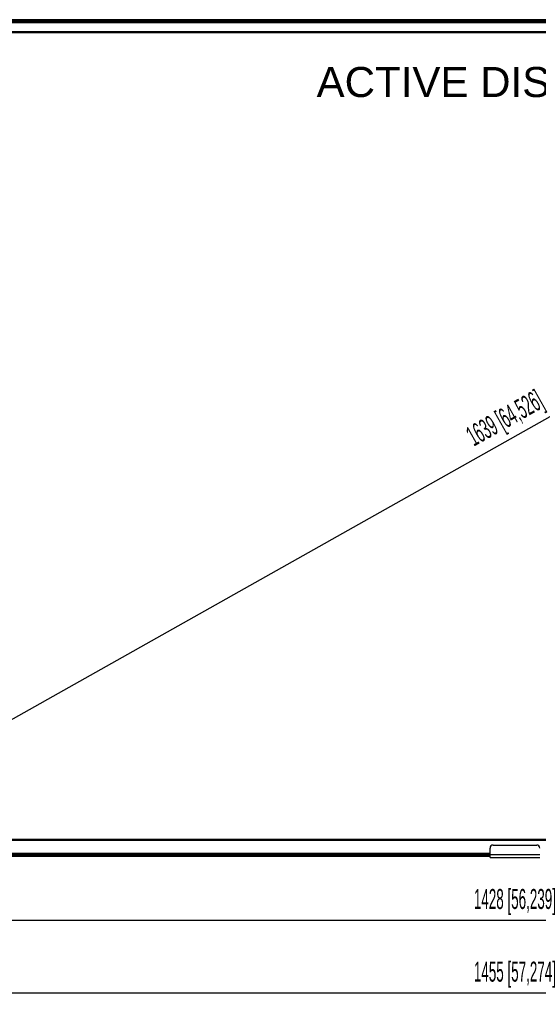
# Model space of a CAD drawing. Header units: millimetres. Extents: x -9020 to -2602, y 1105 to 6065.
# Tile 77 of 80: x -4571 to -4054, y 2475 to 3456. Entities that reach past the tile are written whole.
import ezdxf

# ---------------------------------------------------------------- set-up
doc = ezdxf.new("R2010")
doc.units = ezdxf.units.MM
doc.header["$LTSCALE"] = 65.395
doc.header["$PDSIZE"] = 0.05
doc.layers.get('0').update_dxf_attribs({"linetype": 'CONTINUOUS'})
doc.layers.get('Defpoints').update_dxf_attribs({"linetype": 'CONTINUOUS'})
doc.styles.get("Standard").update_dxf_attribs({"font": 'GOTHIC.TTF', "width": 0.5})
doc.dimstyles.new('ISO-25', dxfattribs={"dimtxt": 2.5, "dimasz": 2.5, "dimexe": 1.25, "dimexo": 0.625, "dimtad": 1, "dimtxsty": 'STANDARD', "dimcen": 2.5, "dimadec": 0, "dimazin": 0, "dimtfac": 1, "dimtmove": 0, "dimatfit": 3, "dimfxl": 1, "dimarcsym": 0})

# ---------------------------------------------------------------- blocks, each defined once
blk = doc.blocks.new('*D24')
at = {"color": 3, "lineweight": -2}
for p, q in [((-4804.45, 2625.86), (-4804.45, 2485.25)), ((-3349.7, 2625.86), (-3349.7, 2485.25)), ((-4789.45, 2486.5), (-3364.7, 2486.5))]:
    blk.add_line(p, q, dxfattribs=at)
at = {"color": 3}
for points in [[(-4789.45, 2489), (-4789.45, 2484), (-4804.45, 2486.5)], [(-3364.7, 2484), (-3364.7, 2489), (-3349.7, 2486.5)]]:
    blk.add_solid(points, dxfattribs=at)
at = {"layer": 'Defpoints', "color": 0}
for p in [(-4804.45, 2626.48), (-3349.7, 2626.48), (-3349.7, 2486.5)]:
    blk.add_point(p, dxfattribs=at)
at = {"color": 2, "insert": (-4077.07, 2504.46), "char_height": 20, "attachment_point": 5}
blk.add_mtext('1455 [57,274]', dxfattribs=at)
blk = doc.blocks.new('*D26')
at = {"color": 3, "lineweight": -2}
for p, q in [((-4791.31, 2638.73), (-4791.31, 2557.66)), ((-3362.83, 2638.73), (-3362.83, 2557.66)), ((-4776.31, 2558.91), (-3377.83, 2558.91))]:
    blk.add_line(p, q, dxfattribs=at)
at = {"color": 3}
for points in [[(-4776.31, 2561.41), (-4776.31, 2556.41), (-4791.31, 2558.91)], [(-3377.83, 2556.41), (-3377.83, 2561.41), (-3362.83, 2558.91)]]:
    blk.add_solid(points, dxfattribs=at)
at = {"layer": 'Defpoints', "color": 0}
for p in [(-4791.31, 2639.35), (-3362.83, 2639.35), (-3362.83, 2558.91)]:
    blk.add_point(p, dxfattribs=at)
at = {"color": 2, "insert": (-4077.07, 2576.87), "char_height": 20, "attachment_point": 5}
blk.add_mtext('1428 [56,239]', dxfattribs=at)
blk = doc.blocks.new('*D28')
at = {"color": 3, "lineweight": -2}
for p, q in [((-4778.19, 2646.62), (-3375.86, 3435.43)), ((-3362.53, 3442.33), (-3362.17, 3441.7)), ((-4791.01, 2638.81), (-4790.65, 2638.18))]:
    blk.add_line(p, q, dxfattribs=at)
at = {"color": 3}
for points in [[(-3374.63, 3433.25), (-3377.08, 3437.61), (-3362.79, 3442.79)], [(-4779.42, 2648.8), (-4776.97, 2644.44), (-4791.27, 2639.27)]]:
    blk.add_solid(points, dxfattribs=at)
at = {"layer": 'Defpoints', "color": 0}
for p in [(-3362.83, 3442.87), (-3362.79, 3442.79), (-4791.31, 2639.35)]:
    blk.add_point(p, dxfattribs=at)
at = {"color": 2, "insert": (-4085.83, 3056.68), "char_height": 20, "attachment_point": 5, "rotation": 29.35775}
blk.add_mtext('1639 [64,526]', dxfattribs=at)

msp = doc.modelspace()

# ---------------------------------------------------------------- linework, layer by layer
at = {"color": 7, "linetype": 'Continuous'}
for p, q in [((-3353.7, 3456.02), (-4800.45, 3456.02)), ((-3353.7, 3454.52), (-4800.45, 3454.52)), ((-4800.45, 3454.05), (-3353.7, 3454.05)), ((-4800.45, 3454.02), (-3353.7, 3454.02)), ((-3353.7, 3453.96), (-4800.45, 3453.96)), ((-3353.7, 3453.83), (-4800.45, 3453.83)), ((-3355.13, 3453.57), (-4799.01, 3453.57)), ((-3355.13, 3452.97), (-4799.01, 3452.97)), ((-3362.33, 3443.87), (-4791.81, 3443.87)), ((-4791.81, 2638.35), (-3362.33, 2638.35)), ((-4101.87, 2621.23), (-4101.87, 2630.63)), ((-4098.87, 2633.63), (-4055.27, 2633.63)), ((-4101.87, 2624.48), (-4800.45, 2624.48)), ((-4101.87, 2624.45), (-4800.45, 2624.45)), ((-4800.45, 2623.98), (-4101.87, 2623.98)), ((-4800.45, 2622.48), (-4101.87, 2622.48)), ((-4799.01, 2625.55), (-4101.87, 2625.55)), ((-4799.01, 2624.95), (-4101.87, 2624.95)), ((-4570.27, 2624.73), (-4582.87, 2624.73)), ((-4570.58, 2624.73), (-4570.58, 2624.51)), ((-4570.3, 2624.54), (-4570.58, 2624.51)), ((-4570.3, 2624.54), (-4553.76, 2624.54)), ((-4570.28, 2624.67), (-4570.27, 2624.73)), ((-4570.28, 2624.67), (-4553.76, 2624.67)), ((-4553.69, 2624.74), (-4553.76, 2624.78)), ((-4553.76, 2624.67), (-4553.76, 2624.78)), ((-4552.78, 2624.78), (-4553.76, 2624.78)), ((-4553.76, 2624.54), (-4553.67, 2624.49)), ((-4553.67, 2624.5), (-4553.69, 2624.74)), ((-4552.85, 2624.74), (-4553.69, 2624.74)), ((-4553.67, 2624.5), (-4553.67, 2624.49)), ((-4552.87, 2624.5), (-4553.67, 2624.5)), ((-4553.67, 2624.49), (-4552.87, 2624.49)), ((-4552.85, 2624.74), (-4552.87, 2624.5)), ((-4552.78, 2624.54), (-4552.87, 2624.49)), ((-4552.87, 2624.49), (-4552.87, 2624.5)), ((-4552.85, 2624.74), (-4552.78, 2624.78)), ((-4552.78, 2624.67), (-4552.78, 2624.78)), ((-4552.78, 2624.67), (-4532.96, 2624.67)), ((-4552.78, 2624.54), (-4532.96, 2624.54)), ((-4532.89, 2624.74), (-4532.96, 2624.78)), ((-4532.96, 2624.67), (-4532.96, 2624.78)), ((-4531.98, 2624.78), (-4532.96, 2624.78)), ((-4532.96, 2624.54), (-4532.87, 2624.49)), ((-4532.87, 2624.5), (-4532.89, 2624.74)), ((-4532.05, 2624.74), (-4532.89, 2624.74)), ((-4532.87, 2624.5), (-4532.87, 2624.49)), ((-4532.07, 2624.5), (-4532.87, 2624.5)), ((-4532.87, 2624.49), (-4532.07, 2624.49)), ((-4532.05, 2624.74), (-4532.07, 2624.5)), ((-4531.98, 2624.54), (-4532.07, 2624.49)), ((-4532.07, 2624.49), (-4532.07, 2624.5)), ((-4532.05, 2624.74), (-4531.98, 2624.78)), ((-4531.98, 2624.67), (-4531.98, 2624.78)), ((-4531.98, 2624.67), (-4512.16, 2624.67)), ((-4531.98, 2624.54), (-4512.16, 2624.54)), ((-4512.09, 2624.74), (-4512.16, 2624.78)), ((-4512.16, 2624.67), (-4512.16, 2624.78)), ((-4511.18, 2624.78), (-4512.16, 2624.78)), ((-4512.16, 2624.54), (-4512.07, 2624.49)), ((-4512.07, 2624.5), (-4512.09, 2624.74)), ((-4511.25, 2624.74), (-4512.09, 2624.74)), ((-4512.07, 2624.5), (-4512.07, 2624.49)), ((-4511.27, 2624.5), (-4512.07, 2624.5)), ((-4512.07, 2624.49), (-4511.27, 2624.49)), ((-4511.25, 2624.74), (-4511.27, 2624.5)), ((-4511.18, 2624.54), (-4511.27, 2624.49)), ((-4511.27, 2624.49), (-4511.27, 2624.5)), ((-4511.25, 2624.74), (-4511.18, 2624.78)), ((-4511.18, 2624.67), (-4511.18, 2624.78)), ((-4511.18, 2624.67), (-4491.36, 2624.67)), ((-4511.18, 2624.54), (-4491.36, 2624.54)), ((-4491.29, 2624.74), (-4491.36, 2624.78)), ((-4491.36, 2624.67), (-4491.36, 2624.78)), ((-4490.38, 2624.78), (-4491.36, 2624.78)), ((-4491.36, 2624.54), (-4491.27, 2624.49)), ((-4491.27, 2624.5), (-4491.29, 2624.74)), ((-4490.45, 2624.74), (-4491.29, 2624.74)), ((-4491.27, 2624.5), (-4491.27, 2624.49)), ((-4490.47, 2624.5), (-4491.27, 2624.5)), ((-4491.27, 2624.49), (-4490.47, 2624.49)), ((-4490.45, 2624.74), (-4490.47, 2624.5)), ((-4490.38, 2624.54), (-4490.47, 2624.49)), ((-4490.47, 2624.49), (-4490.47, 2624.5)), ((-4490.45, 2624.74), (-4490.38, 2624.78)), ((-4490.38, 2624.67), (-4490.38, 2624.78)), ((-4490.38, 2624.67), (-4470.56, 2624.67)), ((-4490.38, 2624.54), (-4470.56, 2624.54)), ((-4470.49, 2624.74), (-4470.56, 2624.78)), ((-4470.56, 2624.67), (-4470.56, 2624.78)), ((-4469.58, 2624.78), (-4470.56, 2624.78)), ((-4470.56, 2624.54), (-4470.47, 2624.49)), ((-4470.47, 2624.5), (-4470.49, 2624.74)), ((-4469.65, 2624.74), (-4470.49, 2624.74)), ((-4470.47, 2624.5), (-4470.47, 2624.49)), ((-4469.67, 2624.5), (-4470.47, 2624.5)), ((-4470.47, 2624.49), (-4469.67, 2624.49)), ((-4469.65, 2624.74), (-4469.67, 2624.5)), ((-4469.58, 2624.54), (-4469.67, 2624.49)), ((-4469.67, 2624.49), (-4469.67, 2624.5)), ((-4469.65, 2624.74), (-4469.58, 2624.78)), ((-4469.58, 2624.67), (-4469.58, 2624.78)), ((-4469.58, 2624.67), (-4449.76, 2624.67)), ((-4469.58, 2624.54), (-4449.76, 2624.54)), ((-4449.69, 2624.74), (-4449.76, 2624.78)), ((-4448.78, 2624.78), (-4449.76, 2624.78)), ((-4449.76, 2624.67), (-4449.76, 2624.78)), ((-4449.76, 2624.54), (-4449.67, 2624.49)), ((-4449.67, 2624.5), (-4449.69, 2624.74)), ((-4448.85, 2624.74), (-4449.69, 2624.74)), ((-4448.87, 2624.5), (-4449.67, 2624.5)), ((-4449.67, 2624.5), (-4449.67, 2624.49)), ((-4449.67, 2624.49), (-4448.87, 2624.49)), ((-4448.85, 2624.74), (-4448.87, 2624.5)), ((-4448.78, 2624.54), (-4448.87, 2624.49)), ((-4448.87, 2624.49), (-4448.87, 2624.5)), ((-4448.85, 2624.74), (-4448.78, 2624.78)), ((-4448.78, 2624.67), (-4448.78, 2624.78)), ((-4448.78, 2624.67), (-4428.96, 2624.67)), ((-4448.78, 2624.54), (-4428.96, 2624.54)), ((-4428.89, 2624.74), (-4428.96, 2624.78)), ((-4427.98, 2624.78), (-4428.96, 2624.78)), ((-4428.96, 2624.67), (-4428.96, 2624.78)), ((-4428.96, 2624.54), (-4428.87, 2624.49)), ((-4428.05, 2624.74), (-4428.89, 2624.74)), ((-4428.87, 2624.5), (-4428.89, 2624.74)), ((-4428.07, 2624.5), (-4428.87, 2624.5)), ((-4428.87, 2624.5), (-4428.87, 2624.49)), ((-4428.87, 2624.49), (-4428.07, 2624.49)), ((-4428.05, 2624.74), (-4428.07, 2624.5)), ((-4427.98, 2624.54), (-4428.07, 2624.49)), ((-4428.07, 2624.49), (-4428.07, 2624.5)), ((-4428.05, 2624.74), (-4427.98, 2624.78)), ((-4427.98, 2624.67), (-4427.98, 2624.78)), ((-4427.98, 2624.67), (-4408.16, 2624.67)), ((-4427.98, 2624.54), (-4408.16, 2624.54)), ((-4408.09, 2624.74), (-4408.16, 2624.78)), ((-4407.18, 2624.78), (-4408.16, 2624.78)), ((-4408.16, 2624.67), (-4408.16, 2624.78)), ((-4408.16, 2624.54), (-4408.07, 2624.49)), ((-4407.25, 2624.74), (-4408.09, 2624.74)), ((-4408.07, 2624.5), (-4408.09, 2624.74)), ((-4407.27, 2624.5), (-4408.07, 2624.5)), ((-4408.07, 2624.5), (-4408.07, 2624.49)), ((-4408.07, 2624.49), (-4407.27, 2624.49)), ((-4407.25, 2624.74), (-4407.27, 2624.5)), ((-4407.18, 2624.54), (-4407.27, 2624.49)), ((-4407.27, 2624.49), (-4407.27, 2624.5)), ((-4407.25, 2624.74), (-4407.18, 2624.78)), ((-4407.18, 2624.67), (-4407.18, 2624.78)), ((-4407.18, 2624.67), (-4387.36, 2624.67)), ((-4407.18, 2624.54), (-4387.36, 2624.54)), ((-4387.29, 2624.74), (-4387.36, 2624.78)), ((-4386.38, 2624.78), (-4387.36, 2624.78)), ((-4387.36, 2624.67), (-4387.36, 2624.78)), ((-4387.36, 2624.54), (-4387.27, 2624.49)), ((-4386.45, 2624.74), (-4387.29, 2624.74)), ((-4387.27, 2624.5), (-4387.29, 2624.74)), ((-4386.47, 2624.5), (-4387.27, 2624.5)), ((-4387.27, 2624.5), (-4387.27, 2624.49)), ((-4387.27, 2624.49), (-4386.47, 2624.49)), ((-4386.45, 2624.74), (-4386.47, 2624.5)), ((-4386.38, 2624.54), (-4386.47, 2624.49)), ((-4386.47, 2624.49), (-4386.47, 2624.5)), ((-4386.45, 2624.74), (-4386.38, 2624.78)), ((-4386.38, 2624.67), (-4386.38, 2624.78)), ((-4386.38, 2624.67), (-4366.56, 2624.67)), ((-4386.38, 2624.54), (-4366.56, 2624.54)), ((-4366.49, 2624.74), (-4366.56, 2624.78)), ((-4365.58, 2624.78), (-4366.56, 2624.78)), ((-4366.56, 2624.67), (-4366.56, 2624.78)), ((-4366.56, 2624.54), (-4366.47, 2624.49)), ((-4365.65, 2624.74), (-4366.49, 2624.74)), ((-4366.47, 2624.5), (-4366.49, 2624.74)), ((-4365.67, 2624.5), (-4366.47, 2624.5)), ((-4366.47, 2624.5), (-4366.47, 2624.49)), ((-4366.47, 2624.49), (-4365.67, 2624.49)), ((-4365.65, 2624.74), (-4365.67, 2624.5)), ((-4365.58, 2624.54), (-4365.67, 2624.49)), ((-4365.67, 2624.49), (-4365.67, 2624.5)), ((-4365.65, 2624.74), (-4365.58, 2624.78)), ((-4365.58, 2624.67), (-4365.58, 2624.78)), ((-4365.58, 2624.67), (-4345.76, 2624.67)), ((-4365.58, 2624.54), (-4345.76, 2624.54)), ((-4345.69, 2624.74), (-4345.76, 2624.78)), ((-4344.78, 2624.78), (-4345.76, 2624.78)), ((-4345.76, 2624.67), (-4345.76, 2624.78)), ((-4345.76, 2624.54), (-4345.67, 2624.49)), ((-4344.85, 2624.74), (-4345.69, 2624.74)), ((-4345.67, 2624.5), (-4345.69, 2624.74)), ((-4344.87, 2624.5), (-4345.67, 2624.5)), ((-4345.67, 2624.5), (-4345.67, 2624.49)), ((-4345.67, 2624.49), (-4344.87, 2624.49)), ((-4344.85, 2624.74), (-4344.87, 2624.5)), ((-4344.78, 2624.54), (-4344.87, 2624.49)), ((-4344.87, 2624.49), (-4344.87, 2624.5)), ((-4344.85, 2624.74), (-4344.78, 2624.78)), ((-4344.78, 2624.67), (-4344.78, 2624.78)), ((-4344.78, 2624.67), (-4329.96, 2624.67)), ((-4344.78, 2624.54), (-4329.96, 2624.54)), ((-4329.89, 2624.74), (-4329.96, 2624.78)), ((-4328.98, 2624.78), (-4329.96, 2624.78)), ((-4329.96, 2624.67), (-4329.96, 2624.78)), ((-4329.96, 2624.54), (-4329.87, 2624.49)), ((-4329.05, 2624.74), (-4329.89, 2624.74)), ((-4329.87, 2624.5), (-4329.89, 2624.74)), ((-4329.07, 2624.5), (-4329.87, 2624.5)), ((-4329.87, 2624.5), (-4329.87, 2624.49)), ((-4329.87, 2624.49), (-4329.07, 2624.49)), ((-4329.05, 2624.74), (-4329.07, 2624.5)), ((-4328.98, 2624.54), (-4329.07, 2624.49)), ((-4329.07, 2624.49), (-4329.07, 2624.5)), ((-4329.05, 2624.74), (-4328.98, 2624.78)), ((-4328.98, 2624.67), (-4328.98, 2624.78)), ((-4328.98, 2624.67), (-4321.87, 2624.67)), ((-4328.98, 2624.54), (-4321.84, 2624.54)), ((-4309.27, 2624.73), (-4321.87, 2624.73)), ((-4321.87, 2624.67), (-4321.87, 2624.73)), ((-4321.84, 2624.54), (-4321.57, 2624.51)), ((-4321.57, 2624.73), (-4321.57, 2624.51)), ((-4316.07, 2624.73), (-4316.07, 2624.49)), ((-4315.07, 2624.49), (-4316.07, 2624.49)), ((-4315.07, 2624.73), (-4315.07, 2624.49)), ((-4309.58, 2624.73), (-4309.58, 2624.51)), ((-4309.3, 2624.54), (-4309.58, 2624.51)), ((-4309.3, 2624.54), (-4301.16, 2624.54)), ((-4309.28, 2624.67), (-4309.27, 2624.73)), ((-4309.28, 2624.67), (-4301.16, 2624.67)), ((-4301.09, 2624.74), (-4301.16, 2624.78)), ((-4300.18, 2624.78), (-4301.16, 2624.78)), ((-4301.16, 2624.67), (-4301.16, 2624.78)), ((-4301.16, 2624.54), (-4301.07, 2624.49)), ((-4300.25, 2624.74), (-4301.09, 2624.74)), ((-4301.07, 2624.5), (-4301.09, 2624.74)), ((-4300.27, 2624.5), (-4301.07, 2624.5)), ((-4301.07, 2624.5), (-4301.07, 2624.49)), ((-4301.07, 2624.49), (-4300.27, 2624.49)), ((-4300.25, 2624.74), (-4300.27, 2624.5)), ((-4300.18, 2624.54), (-4300.27, 2624.49)), ((-4300.27, 2624.49), (-4300.27, 2624.5)), ((-4300.25, 2624.74), (-4300.18, 2624.78)), ((-4300.18, 2624.67), (-4300.18, 2624.78)), ((-4300.18, 2624.67), (-4280.36, 2624.67)), ((-4300.18, 2624.54), (-4280.36, 2624.54)), ((-4280.29, 2624.74), (-4280.36, 2624.78)), ((-4279.38, 2624.78), (-4280.36, 2624.78)), ((-4280.36, 2624.67), (-4280.36, 2624.78)), ((-4280.36, 2624.54), (-4280.27, 2624.49)), ((-4279.45, 2624.74), (-4280.29, 2624.74)), ((-4280.27, 2624.5), (-4280.29, 2624.74)), ((-4279.47, 2624.5), (-4280.27, 2624.5)), ((-4280.27, 2624.5), (-4280.27, 2624.49)), ((-4280.27, 2624.49), (-4279.47, 2624.49)), ((-4279.45, 2624.74), (-4279.47, 2624.5)), ((-4279.38, 2624.54), (-4279.47, 2624.49)), ((-4279.47, 2624.49), (-4279.47, 2624.5)), ((-4279.45, 2624.74), (-4279.38, 2624.78)), ((-4279.38, 2624.67), (-4279.38, 2624.78)), ((-4279.38, 2624.67), (-4259.56, 2624.67)), ((-4279.38, 2624.54), (-4259.56, 2624.54)), ((-4259.49, 2624.74), (-4259.56, 2624.78)), ((-4258.58, 2624.78), (-4259.56, 2624.78)), ((-4259.56, 2624.67), (-4259.56, 2624.78)), ((-4259.56, 2624.54), (-4259.47, 2624.49)), ((-4258.65, 2624.74), (-4259.49, 2624.74)), ((-4259.47, 2624.5), (-4259.49, 2624.74)), ((-4258.67, 2624.5), (-4259.47, 2624.5)), ((-4259.47, 2624.5), (-4259.47, 2624.49)), ((-4259.47, 2624.49), (-4258.67, 2624.49)), ((-4258.65, 2624.74), (-4258.67, 2624.5)), ((-4258.58, 2624.54), (-4258.67, 2624.49)), ((-4258.67, 2624.49), (-4258.67, 2624.5)), ((-4258.65, 2624.74), (-4258.58, 2624.78)), ((-4258.58, 2624.67), (-4258.58, 2624.78)), ((-4258.58, 2624.67), (-4238.76, 2624.67)), ((-4258.58, 2624.54), (-4238.76, 2624.54)), ((-4238.69, 2624.74), (-4238.76, 2624.78)), ((-4237.78, 2624.78), (-4238.76, 2624.78)), ((-4238.76, 2624.67), (-4238.76, 2624.78)), ((-4238.76, 2624.54), (-4238.67, 2624.49)), ((-4237.85, 2624.74), (-4238.69, 2624.74)), ((-4238.67, 2624.5), (-4238.69, 2624.74)), ((-4237.87, 2624.5), (-4238.67, 2624.5)), ((-4238.67, 2624.5), (-4238.67, 2624.49)), ((-4238.67, 2624.49), (-4237.87, 2624.49)), ((-4237.85, 2624.74), (-4237.87, 2624.5)), ((-4237.78, 2624.54), (-4237.87, 2624.49)), ((-4237.87, 2624.49), (-4237.87, 2624.5)), ((-4237.85, 2624.74), (-4237.78, 2624.78)), ((-4237.78, 2624.67), (-4237.78, 2624.78)), ((-4237.78, 2624.67), (-4217.96, 2624.67)), ((-4237.78, 2624.54), (-4217.96, 2624.54)), ((-4216.98, 2624.78), (-4217.96, 2624.78)), ((-4217.89, 2624.74), (-4217.96, 2624.78)), ((-4217.96, 2624.67), (-4217.96, 2624.78)), ((-4217.96, 2624.54), (-4217.87, 2624.49)), ((-4217.05, 2624.74), (-4217.89, 2624.74)), ((-4217.87, 2624.5), (-4217.89, 2624.74)), ((-4217.07, 2624.5), (-4217.87, 2624.5)), ((-4217.87, 2624.5), (-4217.87, 2624.49)), ((-4217.87, 2624.49), (-4217.07, 2624.49)), ((-4217.05, 2624.74), (-4217.07, 2624.5)), ((-4216.98, 2624.54), (-4217.07, 2624.49)), ((-4217.07, 2624.49), (-4217.07, 2624.5)), ((-4217.05, 2624.74), (-4216.98, 2624.78)), ((-4216.98, 2624.67), (-4216.98, 2624.78)), ((-4216.98, 2624.67), (-4197.16, 2624.67)), ((-4216.98, 2624.54), (-4197.16, 2624.54)), ((-4196.18, 2624.78), (-4197.16, 2624.78)), ((-4197.09, 2624.74), (-4197.16, 2624.78)), ((-4197.16, 2624.67), (-4197.16, 2624.78)), ((-4197.16, 2624.54), (-4197.07, 2624.49)), ((-4196.25, 2624.74), (-4197.09, 2624.74)), ((-4197.07, 2624.5), (-4197.09, 2624.74)), ((-4196.27, 2624.5), (-4197.07, 2624.5)), ((-4197.07, 2624.5), (-4197.07, 2624.49)), ((-4197.07, 2624.49), (-4196.27, 2624.49)), ((-4196.25, 2624.74), (-4196.27, 2624.5)), ((-4196.18, 2624.54), (-4196.27, 2624.49)), ((-4196.27, 2624.49), (-4196.27, 2624.5)), ((-4196.25, 2624.74), (-4196.18, 2624.78)), ((-4196.18, 2624.67), (-4196.18, 2624.78)), ((-4196.18, 2624.67), (-4176.36, 2624.67)), ((-4196.18, 2624.54), (-4176.36, 2624.54)), ((-4175.38, 2624.78), (-4176.36, 2624.78)), ((-4176.29, 2624.74), (-4176.36, 2624.78)), ((-4176.36, 2624.67), (-4176.36, 2624.78)), ((-4176.36, 2624.54), (-4176.27, 2624.49)), ((-4175.45, 2624.74), (-4176.29, 2624.74)), ((-4176.27, 2624.5), (-4176.29, 2624.74)), ((-4175.47, 2624.5), (-4176.27, 2624.5)), ((-4176.27, 2624.5), (-4176.27, 2624.49)), ((-4176.27, 2624.49), (-4175.47, 2624.49)), ((-4175.45, 2624.74), (-4175.47, 2624.5)), ((-4175.38, 2624.54), (-4175.47, 2624.49)), ((-4175.47, 2624.49), (-4175.47, 2624.5)), ((-4175.45, 2624.74), (-4175.38, 2624.78)), ((-4175.38, 2624.67), (-4175.38, 2624.78)), ((-4175.38, 2624.67), (-4155.56, 2624.67)), ((-4175.38, 2624.54), (-4155.56, 2624.54)), ((-4154.58, 2624.78), (-4155.56, 2624.78)), ((-4155.49, 2624.74), (-4155.56, 2624.78)), ((-4155.56, 2624.67), (-4155.56, 2624.78)), ((-4155.56, 2624.54), (-4155.47, 2624.49)), ((-4154.65, 2624.74), (-4155.49, 2624.74)), ((-4155.47, 2624.5), (-4155.49, 2624.74)), ((-4154.67, 2624.5), (-4155.47, 2624.5)), ((-4155.47, 2624.5), (-4155.47, 2624.49)), ((-4155.47, 2624.49), (-4154.67, 2624.49)), ((-4154.65, 2624.74), (-4154.67, 2624.5)), ((-4154.58, 2624.54), (-4154.67, 2624.49)), ((-4154.67, 2624.49), (-4154.67, 2624.5)), ((-4154.65, 2624.74), (-4154.58, 2624.78)), ((-4154.58, 2624.67), (-4154.58, 2624.78)), ((-4154.58, 2624.67), (-4134.76, 2624.67)), ((-4154.58, 2624.54), (-4134.76, 2624.54)), ((-4133.78, 2624.78), (-4134.76, 2624.78)), ((-4134.69, 2624.74), (-4134.76, 2624.78)), ((-4134.76, 2624.67), (-4134.76, 2624.78)), ((-4134.76, 2624.54), (-4134.67, 2624.49)), ((-4133.85, 2624.74), (-4134.69, 2624.74)), ((-4134.67, 2624.5), (-4134.69, 2624.74)), ((-4133.87, 2624.5), (-4134.67, 2624.5)), ((-4134.67, 2624.5), (-4134.67, 2624.49)), ((-4134.67, 2624.49), (-4133.87, 2624.49)), ((-4133.85, 2624.74), (-4133.87, 2624.5)), ((-4133.78, 2624.54), (-4133.87, 2624.49)), ((-4133.87, 2624.49), (-4133.87, 2624.5)), ((-4133.85, 2624.74), (-4133.78, 2624.78)), ((-4133.78, 2624.67), (-4133.78, 2624.78)), ((-4133.78, 2624.67), (-4113.96, 2624.67)), ((-4133.78, 2624.54), (-4113.96, 2624.54)), ((-4112.98, 2624.78), (-4113.96, 2624.78)), ((-4113.89, 2624.74), (-4113.96, 2624.78)), ((-4113.96, 2624.67), (-4113.96, 2624.78)), ((-4113.96, 2624.54), (-4113.87, 2624.49)), ((-4113.05, 2624.74), (-4113.89, 2624.74)), ((-4113.87, 2624.5), (-4113.89, 2624.74)), ((-4113.07, 2624.5), (-4113.87, 2624.5)), ((-4113.87, 2624.5), (-4113.87, 2624.49)), ((-4113.87, 2624.49), (-4113.07, 2624.49)), ((-4113.05, 2624.74), (-4113.07, 2624.5)), ((-4112.98, 2624.54), (-4113.07, 2624.49)), ((-4113.07, 2624.49), (-4113.07, 2624.5)), ((-4113.05, 2624.74), (-4112.98, 2624.78)), ((-4112.98, 2624.67), (-4112.98, 2624.78)), ((-4112.98, 2624.67), (-4101.87, 2624.67)), ((-4112.98, 2624.54), (-4101.87, 2624.54)), ((-4101.87, 2624.23), (-4052.27, 2624.23)), ((-4101.87, 2621.23), (-4052.27, 2621.23))]:
    msp.add_line(p, q, dxfattribs=at)
at = {"color": 4, "linetype": 'Continuous'}
for p, q in [((-3362.83, 3442.87), (-4791.31, 3442.87)), ((-4791.31, 2639.35), (-3362.83, 2639.35))]:
    msp.add_line(p, q, dxfattribs=at)
at = {"color": 7, "linetype": 'Continuous'}
for centre, start, end in [((-4098.87, 2630.63), 90, 180), ((-4055.27, 2630.63), 0, 90)]:
    msp.add_arc(centre, 3, start, end, dxfattribs=at)
for centre, major_axis, ratio, start_param, end_param in [((-4570.3, 2625.54), (0, 1), 0.045502, 3.145956, 3.665191), ((-4553.76, 2625.54), (0, 1), 0.008727, 2.617994, 3.137229), ((-4552.78, 2625.54), (0, 1), 0.008727, 3.145956, 3.665191), ((-4532.96, 2625.54), (0, 1), 0.008727, 2.617994, 3.137229), ((-4531.98, 2625.54), (0, 1), 0.008727, 3.145956, 3.665191), ((-4512.16, 2625.54), (0, 1), 0.008727, 2.617994, 3.137229), ((-4511.18, 2625.54), (0, 1), 0.008727, 3.145956, 3.665191), ((-4491.36, 2625.54), (0, 1), 0.008727, 2.617994, 3.137229), ((-4490.38, 2625.54), (0, 1), 0.008727, 3.145956, 3.665191), ((-4470.56, 2625.54), (0, 1), 0.008727, 2.617994, 3.137229), ((-4469.58, 2625.54), (0, 1), 0.008727, 3.145956, 3.665191), ((-4449.76, 2625.54), (0, 1), 0.008727, 2.617994, 3.137229), ((-4448.78, 2625.54), (0, 1), 0.008727, 3.145956, 3.665191), ((-4428.96, 2625.54), (0, 1), 0.008727, 2.617994, 3.137229), ((-4427.98, 2625.54), (0, 1), 0.008727, 3.145956, 3.665191), ((-4408.16, 2625.54), (0, 1), 0.008727, 2.617994, 3.137229), ((-4407.18, 2625.54), (0, 1), 0.008727, 3.145956, 3.665191), ((-4387.36, 2625.54), (0, 1), 0.008727, 2.617994, 3.137229), ((-4386.38, 2625.54), (0, 1), 0.008727, 3.145956, 3.665191), ((-4366.56, 2625.54), (0, 1), 0.008727, 2.617994, 3.137229), ((-4365.58, 2625.54), (0, 1), 0.008727, 3.145956, 3.665191), ((-4345.76, 2625.54), (0, 1), 0.008727, 2.617994, 3.137229), ((-4344.78, 2625.54), (0, 1), 0.008727, 3.145956, 3.665191), ((-4329.96, 2625.54), (0, 1), 0.008727, 2.617994, 3.137229), ((-4328.98, 2625.54), (0, 1), 0.008727, 3.145956, 3.665191), ((-4321.84, 2625.54), (0, 1), 0.045502, 2.617994, 3.137229), ((-4316.07, 2624.51), (5.5, 0), 0.004363, 3.187063, 4.712389), ((-4315.07, 2624.51), (5.5, 0), 0.004363, 4.712389, 6.237715), ((-4309.3, 2625.54), (0, 1), 0.045502, 3.145956, 3.665191), ((-4301.16, 2625.54), (0, 1), 0.008727, 2.617994, 3.137229), ((-4300.18, 2625.54), (0, 1), 0.008727, 3.145956, 3.665191), ((-4280.36, 2625.54), (0, 1), 0.008727, 2.617994, 3.137229), ((-4279.38, 2625.54), (0, 1), 0.008727, 3.145956, 3.665191), ((-4259.56, 2625.54), (0, 1), 0.008727, 2.617994, 3.137229), ((-4258.58, 2625.54), (0, 1), 0.008727, 3.145956, 3.665191), ((-4238.76, 2625.54), (0, 1), 0.008727, 2.617994, 3.137229), ((-4237.78, 2625.54), (0, 1), 0.008727, 3.145956, 3.665191), ((-4217.96, 2625.54), (0, 1), 0.008727, 2.617994, 3.137229), ((-4216.98, 2625.54), (0, 1), 0.008727, 3.145956, 3.665191), ((-4197.16, 2625.54), (0, 1), 0.008727, 2.617994, 3.137229), ((-4196.18, 2625.54), (0, 1), 0.008727, 3.145956, 3.665191), ((-4176.36, 2625.54), (0, 1), 0.008727, 2.617994, 3.137229), ((-4175.38, 2625.54), (0, 1), 0.008727, 3.145956, 3.665191), ((-4155.56, 2625.54), (0, 1), 0.008727, 2.617994, 3.137229), ((-4154.58, 2625.54), (0, 1), 0.008727, 3.145956, 3.665191), ((-4134.76, 2625.54), (0, 1), 0.008727, 2.617994, 3.137229), ((-4133.78, 2625.54), (0, 1), 0.008727, 3.145956, 3.665191), ((-4113.96, 2625.54), (0, 1), 0.008727, 2.617994, 3.137229), ((-4112.98, 2625.54), (0, 1), 0.008727, 3.145956, 3.665191)]:
    msp.add_ellipse(centre, major_axis=major_axis, ratio=ratio, start_param=start_param, end_param=end_param, dxfattribs=at)

# ---------------------------------------------------------------- texts
at = {"color": 0, "insert": (-4104.7, 3393.7), "char_height": 30, "width": 985.5149, "attachment_point": 5}
msp.add_mtext('{\\fArial|b0|i0|c162|p34;\\W1;\\C6;ACTIVE DISPLAY}', dxfattribs=at)

# ---------------------------------------------------------------- dimensions: what is measured, and where the dimension line sits
dim = msp.add_aligned_dim(p1=(-4791.31, 2639.35), p2=(-3362.83, 3442.87), distance=-0.1, dimstyle='ISO-25', override={"dimtxt": 20, "dimasz": 15, "dimgap": 5, "dimdec": 0, "dimclrd": 3, "dimclre": 3, "dimclrt": 2, "dimadec": 1, "dimtp": 0.3, "dimtm": 0.3, "dimtofl": 0})
dim.commit()
dim.dimension.update_dxf_attribs({"geometry": '*D28', "text_midpoint": (-4085.83, 3056.68)})
dim = msp.add_linear_dim(base=(-3362.83, 2558.91), p1=(-4791.31, 2639.35), p2=(-3362.83, 2639.35), dimstyle='ISO-25', override={"dimtxt": 20, "dimasz": 15, "dimgap": 5, "dimdec": 0, "dimclrd": 3, "dimclre": 3, "dimclrt": 2, "dimadec": 1, "dimtp": 0.3, "dimtm": 0.3, "dimtofl": 0})
dim.commit()
dim.dimension.update_dxf_attribs({"geometry": '*D26', "text_midpoint": (-4077.07, 2576.87)})
dim = msp.add_linear_dim(base=(-3349.7, 2486.5), p1=(-4804.45, 2626.48), p2=(-3349.7, 2626.48), angle=180, dimstyle='ISO-25', override={"dimtxt": 20, "dimasz": 15, "dimgap": 5, "dimdec": 0, "dimclrd": 3, "dimclre": 3, "dimclrt": 2, "dimadec": 1, "dimtp": 0.3, "dimtm": 0.3, "dimtofl": 0})
dim.commit()
dim.dimension.update_dxf_attribs({"geometry": '*D24', "text_midpoint": (-4077.07, 2504.46)})

doc.saveas('drawing.dxf')
